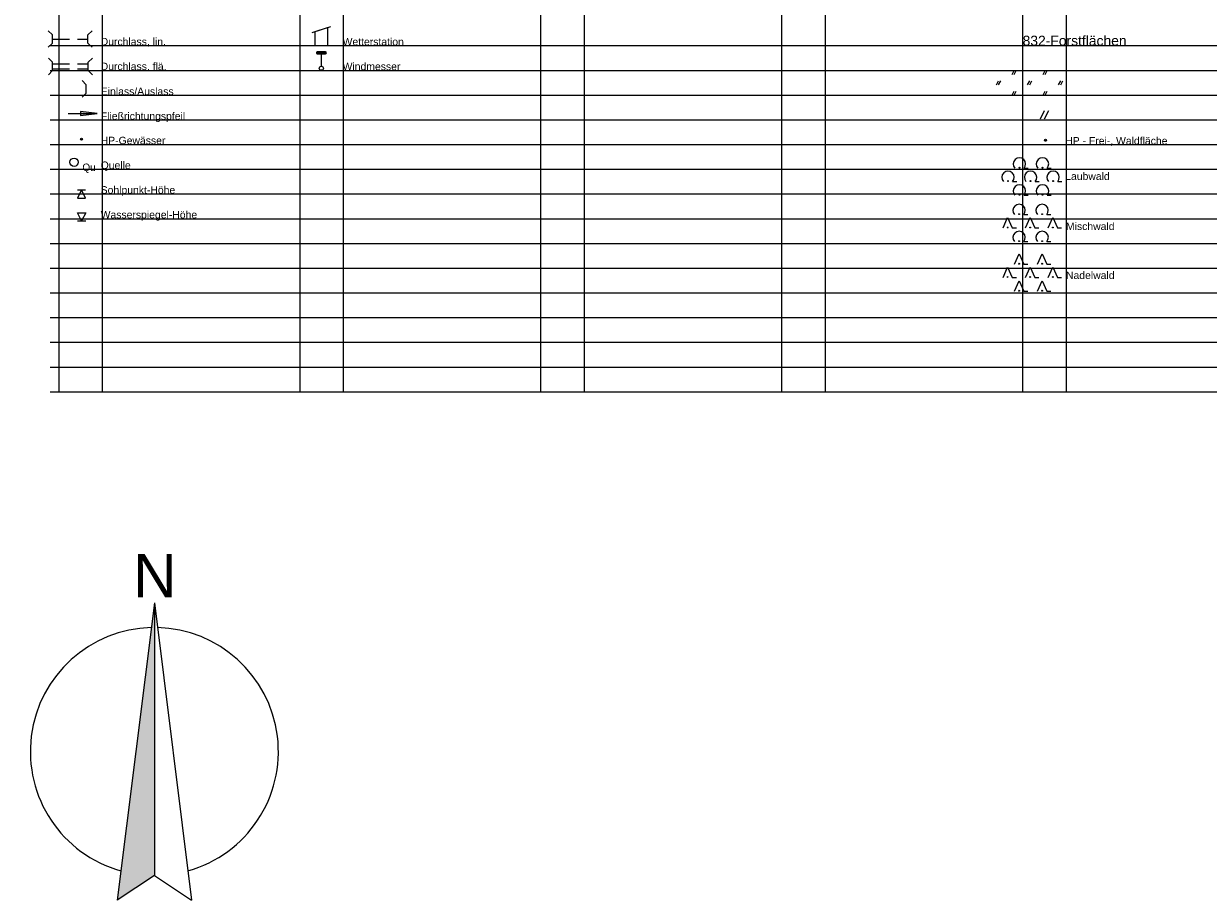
# Model space of a CAD drawing. Header units: metres. Extents: x 4523588 to 4523850, y 5693451 to 5693851.
# Tile 3 of 25: x 4523641 to 4523713, y 5693451 to 5693504. Entities that reach past the tile are written whole.
import ezdxf

# ---------------------------------------------------------------- set-up
doc = ezdxf.new("R2010")
doc.units = ezdxf.units.M
doc.header["$LTSCALE"] = 0.5
doc.linetypes.add('STRICH_20_10', pattern=[3, 2, -1])
for name, color, linetype, lineweight in [('100_HILFE_LEG', 24, 'CONTINUOUS', 18), ('100_LEG_LAGE', 7, 'CONTINUOUS', 18), ('802_DURCHLASS_BL_2', 7, 'STRICH_20_10', 18), ('802_DURCHLASS_OEFFNUNG_2', 7, 'CONTINUOUS', 18), ('802_EINLASS_AUSLASS_1', 7, 'CONTINUOUS', 18), ('802_FLIESSRICHTUNG_PFEIL_1', 7, 'CONTINUOUS', 18), ('802_HP_GEW_1', 7, 'CONTINUOUS', 18), ('802_QUELLE_1', 7, 'CONTINUOUS', 18), ('802_SOHL_PKT_1', 7, 'CONTINUOUS', 18), ('802_WASSERSP_HOEHE_1', 7, 'CONTINUOUS', 18), ('809_WETTERSTATION_1', 7, 'CONTINUOUS', 18), ('809_WIND_MESSER_1', 7, 'CONTINUOUS', 18), ('832_GRUENL_SIGN_GROSS_1', 7, 'CONTINUOUS', 18), ('832_GRUENL_SIGN_KLEIN_1', 7, 'CONTINUOUS', 18), ('832_HP_FREI_WALD_FL_1', 7, 'CONTINUOUS', 18), ('832_LAUBWALD_SIGN_1', 7, 'CONTINUOUS', 18), ('832_MISCHWALD_SIGN_1', 7, 'CONTINUOUS', 18), ('832_NADELWALD_SIGN_1', 7, 'CONTINUOUS', 18)]:
    doc.layers.add(name, color=color, linetype=linetype, lineweight=lineweight)
doc.layers.add('100_NORDPFEIL', color=7, linetype='CONTINUOUS')
doc.styles.add('ARIAL', font='arial.ttf')

# ---------------------------------------------------------------- blocks, each defined once
blk = doc.blocks.new('832_GRUENL_SIGN_GROSS')
at = {"layer": '832_GRUENL_SIGN_GROSS_1', "color": 7}
for p, q in [((-1, 0.5), (-0.875, 0.75)), ((-1, 0.5), (-0.875, 0.75)), ((-0.875, 0.5), (-0.75, 0.75)), ((-0.875, 0.5), (-0.75, 0.75)), ((0.875, 0.5), (1, 0.75)), ((0.875, 0.5), (1, 0.75)), ((1, 0.5), (1.125, 0.75)), ((1, 0.5), (1.125, 0.75)), ((-1.9375, -0.125), (-1.8125, 0.125)), ((-1.9375, -0.125), (-1.8125, 0.125)), ((-1.8125, -0.125), (-1.6875, 0.125)), ((-1.8125, -0.125), (-1.6875, 0.125)), ((-0.0625, -0.125), (0.0625, 0.125)), ((-0.0625, -0.125), (0.0625, 0.125)), ((0.0625, -0.125), (0.1875, 0.125)), ((0.0625, -0.125), (0.1875, 0.125)), ((1.8125, -0.125), (1.9375, 0.125)), ((1.8125, -0.125), (1.9375, 0.125)), ((1.9375, -0.125), (2.0625, 0.125)), ((1.9375, -0.125), (2.0625, 0.125)), ((-1, -0.75), (-0.875, -0.5)), ((-1, -0.75), (-0.875, -0.5)), ((-0.875, -0.75), (-0.75, -0.5)), ((-0.875, -0.75), (-0.75, -0.5)), ((0.875, -0.75), (1, -0.5)), ((0.875, -0.75), (1, -0.5)), ((1, -0.75), (1.125, -0.5)), ((1, -0.75), (1.125, -0.5))]:
    blk.add_line(p, q, dxfattribs=at)
blk = doc.blocks.new('832_LAUBWALD_SIGN')
at = {"layer": '832_LAUBWALD_SIGN_1', "color": 7}
for p, q in [((-0.393, 0.556), (-0.143, 0.556)), ((1.001, 0.556), (1.251, 0.556)), ((-1.085, -0.25), (-0.835, -0.25)), ((0.28, -0.25), (0.53, -0.25)), ((1.645, -0.25), (1.895, -0.25)), ((-0.393, -1.077), (-0.143, -1.077)), ((1.001, -1.077), (1.251, -1.077))]:
    blk.add_line(p, q, dxfattribs=at)
for centre, major_axis, start_param, end_param in [((-0.673, 0.806), (0.265, 0.265), 4.768059, 9.369107), ((0.721, 0.806), (0.265, 0.265), 4.768059, 9.369107), ((-1.364, 0), (0.265, 0.265), 4.768059, 9.369107), ((-0.673, 0.581), (-0.0179, 0.0179), 3.926991, 10.210176), ((0, 0), (0.265, 0.265), 4.768059, 9.369107), ((0.721, 0.581), (-0.0179, 0.0179), 3.926991, 10.210176), ((1.365, 0), (0.265, 0.265), 4.768059, 9.369107), ((-1.364, -0.225), (-0.0179, 0.0179), 3.926991, 10.210176), ((-0.673, -0.827), (0.265, 0.265), 4.768059, 9.369107), ((0, -0.225), (0.0179, 0.0179), 5.497787, 11.780972), ((0.722, -0.827), (0.265, 0.265), 4.768059, 9.369107), ((1.365, -0.225), (-0.0179, 0.0179), 3.926991, 10.210176), ((-0.673, -1.051), (-0.0179, 0.0179), 3.926991, 10.210176), ((0.722, -1.051), (-0.0179, 0.0179), 3.926991, 10.210176)]:
    blk.add_ellipse(centre, major_axis=major_axis, ratio=1, start_param=start_param, end_param=end_param, dxfattribs=at)
blk = doc.blocks.new('832_MISCHWALD_SIGN')
at = {"layer": '832_MISCHWALD_SIGN_1', "color": 7}
for p, q in [((-0.393, 0.781), (-0.143, 0.781)), ((1.001, 0.781), (1.251, 0.781)), ((-1.644, -0.025), (-1.364, 0.6)), ((-1.364, 0.6), (-1.085, -0.025)), ((-0.28, -0.025), (0, 0.6)), ((0, 0.6), (0.28, -0.025)), ((1.085, -0.025), (1.365, 0.6)), ((1.365, 0.6), (1.645, -0.025)), ((-1.085, -0.025), (-0.835, -0.025)), ((0.28, -0.025), (0.53, -0.025)), ((1.645, -0.025), (1.895, -0.025)), ((-0.393, -0.852), (-0.143, -0.852)), ((1.001, -0.852), (1.251, -0.852))]:
    blk.add_line(p, q, dxfattribs=at)
for centre, major_axis, start_param, end_param in [((-0.673, 1.031), (-0.265, 0.265), 3.197263, 7.798311), ((0.721, 1.031), (0.265, 0.265), 4.768059, 9.369107), ((-0.673, 0.806), (-0.0179, 0.0179), 3.926991, 10.210176), ((0.721, 0.806), (-0.0179, 0.0179), 3.926991, 10.210176), ((-1.364, 0), (-0.0179, 0.0179), 3.926991, 10.210176), ((0, 0), (-0.0179, 0.0179), 3.926991, 10.210176), ((1.365, 0), (-0.0179, 0.0179), 3.926991, 10.210176), ((-0.673, -0.602), (-0.265, 0.265), 3.197263, 7.798311), ((0.722, -0.602), (0.265, 0.265), 4.768059, 9.369107), ((-0.673, -0.827), (-0.0179, 0.0179), 3.926991, 10.210176), ((0.722, -0.827), (-0.0179, 0.0179), 3.926991, 10.210176)]:
    blk.add_ellipse(centre, major_axis=major_axis, ratio=1, start_param=start_param, end_param=end_param, dxfattribs=at)
blk = doc.blocks.new('832_GRUENL_SIGN_KLEIN')
at = {"layer": '832_GRUENL_SIGN_KLEIN_1', "color": 7}
for p, q in [((-0.24533, -0.256239), (0.00467, 0.243761)), ((-0.24533, -0.256239), (0.00467, 0.243761)), ((0.00467, -0.256239), (0.25467, 0.243761)), ((0.00467, -0.256239), (0.25467, 0.243761))]:
    blk.add_line(p, q, dxfattribs=at)
blk = doc.blocks.new('832_NADELWALD_SIGN')
at = {"layer": '832_NADELWALD_SIGN_1', "color": 7}
for p, q in [((-0.952, 0.781), (-0.673, 1.406)), ((-0.673, 1.406), (-0.393, 0.781)), ((-0.393, 0.781), (-0.143, 0.781)), ((0.442, 0.781), (0.721, 1.406)), ((0.721, 1.406), (1.001, 0.781)), ((1.001, 0.781), (1.251, 0.781)), ((-1.644, -0.025), (-1.364, 0.6)), ((-1.364, 0.6), (-1.085, -0.025)), ((-0.28, -0.025), (0, 0.6)), ((0, 0.6), (0.28, -0.025)), ((1.085, -0.025), (1.365, 0.6)), ((1.365, 0.6), (1.645, -0.025)), ((-1.085, -0.025), (-0.835, -0.025)), ((-0.952, -0.852), (-0.673, -0.227)), ((-0.673, -0.227), (-0.393, -0.852)), ((0.28, -0.025), (0.53, -0.025)), ((0.442, -0.852), (0.722, -0.227)), ((0.722, -0.227), (1.001, -0.852)), ((1.645, -0.025), (1.895, -0.025)), ((-0.393, -0.852), (-0.143, -0.852)), ((1.001, -0.852), (1.251, -0.852))]:
    blk.add_line(p, q, dxfattribs=at)
for centre in [(-0.673, 0.806), (0.721, 0.806), (-1.364, 0), (0, 0), (1.365, 0), (-0.673, -0.827), (0.722, -0.827)]:
    blk.add_ellipse(centre, major_axis=(0.0179, 0.0179), ratio=1, start_param=5.497787, end_param=11.780972, dxfattribs=at)
blk = doc.blocks.new('802_EINLASS_AUSLASS')
at = {"layer": '802_EINLASS_AUSLASS_1', "color": 7, "linetype": 'Continuous'}
for p, q in [((-0.25, 0.5), (0, 0.25)), ((0, -0.25), (0, 0.25)), ((-0.25, -0.5), (0, -0.25))]:
    blk.add_line(p, q, dxfattribs=at)
blk = doc.blocks.new('802_FLIESSRICHTUNG_PFEIL')
at = {"layer": '802_FLIESSRICHTUNG_PFEIL_1', "ltscale": 0.5}
h = blk.add_hatch(color=7, dxfattribs=at)
h.dxf.hatch_style = 1
h.paths.add_polyline_path([(-1, 0.125), (-1, 0), (0, 0)])
h.paths.add_polyline_path([(0, 0), (-1, 0), (-1, -0.125)])
at = {"layer": '802_FLIESSRICHTUNG_PFEIL_1', "color": 7}
for p, q in [((-1.75, 0), (0, 0)), ((-1, 0.125), (-1, -0.125)), ((0, 0), (-1, 0.125)), ((-1, -0.125), (0, 0))]:
    blk.add_line(p, q, dxfattribs=at)
blk = doc.blocks.new('802_HP_GEW')
at = {"layer": '802_HP_GEW_1', "ltscale": 10}
h = blk.add_hatch(color=30, dxfattribs=at)
h.dxf.hatch_style = 1
edge = h.paths.add_edge_path()
edge.add_arc((0, 0), 0.0625, 0, 360)
at = {"layer": '802_HP_GEW_1', "color": 30}
blk.add_circle((0, 0), 0.0625, dxfattribs=at)
blk = doc.blocks.new('802_SOHL_PKT')
at = {"layer": '802_SOHL_PKT_1', "color": 30}
for p, q in [((-0.25, 0), (0.25, 0)), ((0, 0), (-0.25, -0.5)), ((0.25, -0.5), (0, 0)), ((-0.25, -0.5), (0.25, -0.5))]:
    blk.add_line(p, q, dxfattribs=at)
blk = doc.blocks.new('802_QUELLE')
at = {"layer": '802_QUELLE_1', "color": 7, "linetype": 'Continuous'}
blk.add_ellipse((-0.001, -0.004), major_axis=(0.177, 0.177), ratio=1, start_param=5.497787, end_param=11.780972, dxfattribs=at)
at = {"layer": '802_QUELLE_1', "color": 7, "width": 1}
blk.add_text('Qu', height=0.45, dxfattribs=at).set_placement((0.502, -0.535))
blk = doc.blocks.new('802_WASSERSP_HOEHE')
at = {"layer": '802_WASSERSP_HOEHE_1', "color": 30}
for p, q in [((-0.25, 0.5), (0.25, 0.5)), ((0, 0), (-0.25, 0.5)), ((-0.25, 0), (0.25, 0)), ((0.25, 0.5), (0, 0))]:
    blk.add_line(p, q, dxfattribs=at)
blk = doc.blocks.new('809_WETTERSTATION')
at = {"layer": '809_WETTERSTATION_1', "color": 7}
for p, q in [((-0.562, 0.813), (0.562, 1.188)), ((-0.375, 0.875), (0.375, 1.125)), ((-0.375, 0), (-0.375, 0.875)), ((0.375, 1.125), (0.375, 0)), ((0.375, 0), (-0.375, 0))]:
    blk.add_line(p, q, dxfattribs=at)
blk = doc.blocks.new('832_HP_FREI_WALD_FL')
at = {"layer": '832_HP_FREI_WALD_FL_1', "ltscale": 10}
h = blk.add_hatch(color=30, dxfattribs=at)
h.dxf.hatch_style = 1
edge = h.paths.add_edge_path()
edge.add_arc((0, 0), 0.0625, 0, 360)
at = {"layer": '832_HP_FREI_WALD_FL_1', "color": 30}
blk.add_circle((0, 0), 0.0625, dxfattribs=at)
blk = doc.blocks.new('809_WIND_MESSER')
at = {"layer": '809_WIND_MESSER_1', "ltscale": 0.5}
h = blk.add_hatch(color=7, dxfattribs=at)
h.dxf.hatch_style = 1
edge = h.paths.add_edge_path()
edge.add_ellipse((0.24, 0.937), major_axis=(0.0447, 0.0447), ratio=1, start_angle=233.65489, end_angle=396.34512)
edge.add_line((0.25, 1), (-0.25, 1))
edge.add_ellipse((-0.24, 0.937), major_axis=(0.0448, 0.0448), ratio=1, start_angle=54.43081, end_angle=215.56919)
edge.add_line((-0.25, 0.875), (0.25, 0.875))
at = {"layer": '809_WIND_MESSER_1', "color": 7}
for p, q in [((0.25, 1), (-0.25, 1)), ((-0.25, 0.875), (0.25, 0.875)), ((0, 0.125), (0, 0.875))]:
    blk.add_line(p, q, dxfattribs=at)
at = {"layer": '809_WIND_MESSER_1', "color": 7, "linetype": 'Continuous'}
for centre, major_axis, start_param, end_param in [((-0.24, 0.937), (0.0448, 0.0448), 0.949997, 3.762392), ((0.24, 0.937), (0.0447, 0.0447), 4.078047, 6.917527)]:
    blk.add_ellipse(centre, major_axis=major_axis, ratio=1, start_param=start_param, end_param=end_param, dxfattribs=at)
at = {"layer": '809_WIND_MESSER_1', "color": 7}
blk.add_ellipse((0, 0), major_axis=(0.0884, 0.0884), ratio=1, start_param=5.497787, end_param=11.780972, dxfattribs=at)
at = {"layer": '809_WIND_MESSER_1', "color": 7, "linetype": 'ByBlock'}
for p in [(0, 1), (0, 0.125), (0, 0.125), (0, 0.125), (0, 0.125), (0, -0.125), (0, -0.125)]:
    blk.add_point(p, dxfattribs=at)
blk = doc.blocks.new('NORDPFEIL')
at = {"layer": '100_NORDPFEIL', "ltscale": 0.3}
blk.add_hatch(color=256, dxfattribs=at).paths.add_polyline_path([(0, 0), (-2.25, -18), (0, -16.5)])
at = {"layer": '100_NORDPFEIL'}
for p, q in [((0, 0), (-2.25, -18)), ((0, 0), (0, -16.5)), ((0, 0), (2.25, -18)), ((0, -16.5), (-2.25, -18)), ((0, -16.5), (2.25, -18))]:
    blk.add_line(p, q, dxfattribs=at)
for start, end in [(91.43479, 254.31518), (285.68482, 88.56521)]:
    blk.add_arc((0, -9), 7.5, start, end, dxfattribs=at)
at = {"layer": '100_NORDPFEIL', "style": 'ARIAL'}
blk.add_text('N', height=2.625, rotation=180, dxfattribs=at).set_placement((1.353, 2.944))

msp = doc.modelspace()

# ---------------------------------------------------------------- linework, layer by layer
at = {"layer": '100_HILFE_LEG'}
for p, q in [((4523643.063, 5693559.358), (4523643.063, 5693482.168)), ((4523657.637, 5693559.358), (4523657.637, 5693482.168)), ((4523672.21, 5693559.358), (4523672.21, 5693482.168)), ((4523701.357, 5693559.435), (4523701.357, 5693482.168)), ((4523703.981, 5693559.358), (4523703.981, 5693482.168)), ((4523645.687, 5693558.816), (4523645.687, 5693482.168)), ((4523660.261, 5693558.816), (4523660.261, 5693482.168)), ((4523674.834, 5693558.816), (4523674.834, 5693482.168)), ((4523686.784, 5693558.661), (4523686.784, 5693482.168)), ((4523689.408, 5693558.816), (4523689.408, 5693482.168)), ((4523642.539, 5693503.104), (4523732.888, 5693503.104)), ((4523642.539, 5693501.609), (4523732.888, 5693501.609)), ((4523642.539, 5693500.114), (4523732.888, 5693500.114)), ((4523642.539, 5693498.618), (4523732.888, 5693498.618)), ((4523642.539, 5693497.123), (4523732.888, 5693497.123)), ((4523642.539, 5693495.627), (4523732.888, 5693495.627)), ((4523642.539, 5693494.132), (4523732.888, 5693494.132)), ((4523642.539, 5693492.636), (4523732.888, 5693492.636)), ((4523642.539, 5693491.141), (4523732.888, 5693491.141)), ((4523642.539, 5693489.645), (4523732.888, 5693489.645)), ((4523642.539, 5693489.645), (4523732.888, 5693489.645)), ((4523642.539, 5693488.15), (4523732.877, 5693488.15)), ((4523642.539, 5693486.654), (4523732.867, 5693486.654)), ((4523642.539, 5693485.159), (4523732.877, 5693485.159)), ((4523642.539, 5693483.664), (4523732.888, 5693483.664)), ((4523642.539, 5693482.168), (4523732.888, 5693482.168))]:
    msp.add_line(p, q, dxfattribs=at)
at = {"layer": '802_DURCHLASS_BL_2'}
for p, q in [((4523642.709, 5693503.504), (4523644.834, 5693503.504)), ((4523642.709, 5693502.008), (4523644.834, 5693502.008)), ((4523642.709, 5693501.693), (4523644.834, 5693501.693))]:
    msp.add_line(p, q, dxfattribs=at)
at = {"layer": '802_DURCHLASS_OEFFNUNG_2', "color": 7, "linetype": 'Continuous'}
for p, q in [((4523642.432, 5693504.004), (4523642.682, 5693503.754)), ((4523642.682, 5693503.254), (4523642.682, 5693503.754)), ((4523645.084, 5693504.004), (4523644.834, 5693503.754)), ((4523644.834, 5693503.254), (4523644.834, 5693503.754)), ((4523642.432, 5693503.004), (4523642.682, 5693503.254)), ((4523645.084, 5693503.004), (4523644.834, 5693503.254)), ((4523642.446, 5693502.348), (4523642.696, 5693502.098)), ((4523645.098, 5693502.348), (4523644.848, 5693502.098)), ((4523642.446, 5693501.348), (4523642.696, 5693501.598)), ((4523642.696, 5693501.598), (4523642.696, 5693502.098)), ((4523644.848, 5693501.598), (4523644.848, 5693502.098)), ((4523645.098, 5693501.348), (4523644.848, 5693501.598))]:
    msp.add_line(p, q, dxfattribs=at)

# ---------------------------------------------------------------- block references
at = {"layer": '100_NORDPFEIL'}
msp.add_blockref('NORDPFEIL', (4523648.849, 5693469.404), dxfattribs=at)
at = {"layer": '802_EINLASS_AUSLASS_1'}
msp.add_blockref('802_EINLASS_AUSLASS', (4523644.724, 5693500.486), dxfattribs=at)
at = {"layer": '802_FLIESSRICHTUNG_PFEIL_1'}
msp.add_blockref('802_FLIESSRICHTUNG_PFEIL', (4523645.387, 5693499.002), dxfattribs=at)
at = {"layer": '802_HP_GEW_1', "ltscale": 0.5}
msp.add_blockref('802_HP_GEW', (4523644.447, 5693497.446), dxfattribs=at)
at = {"layer": '802_QUELLE_1'}
msp.add_blockref('802_QUELLE', (4523643.994, 5693496.057), dxfattribs=at)
at = {"layer": '802_SOHL_PKT_1'}
msp.add_blockref('802_SOHL_PKT', (4523644.442, 5693494.373), dxfattribs=at)
at = {"layer": '802_WASSERSP_HOEHE_1'}
msp.add_blockref('802_WASSERSP_HOEHE', (4523644.45, 5693492.5), dxfattribs=at)
at = {"layer": '809_WETTERSTATION_1'}
msp.add_blockref('809_WETTERSTATION', (4523658.951, 5693503.083), dxfattribs=at)
at = {"layer": '809_WIND_MESSER_1'}
msp.add_blockref('809_WIND_MESSER', (4523658.948, 5693501.736), dxfattribs=at)
at = {"layer": '832_GRUENL_SIGN_GROSS_1'}
msp.add_blockref('832_GRUENL_SIGN_GROSS', (4523701.721, 5693500.857), dxfattribs=at)
at = {"layer": '832_GRUENL_SIGN_KLEIN_1', "ltscale": 10}
msp.add_blockref('832_GRUENL_SIGN_KLEIN', (4523702.683, 5693498.932), dxfattribs=at)
at = {"layer": '832_HP_FREI_WALD_FL_1', "ltscale": 0.5}
msp.add_blockref('832_HP_FREI_WALD_FL', (4523702.74, 5693497.379), dxfattribs=at)
at = {"layer": '832_LAUBWALD_SIGN_1'}
msp.add_blockref('832_LAUBWALD_SIGN', (4523701.837, 5693495.138), dxfattribs=at)
at = {"layer": '832_MISCHWALD_SIGN_1'}
msp.add_blockref('832_MISCHWALD_SIGN', (4523701.816, 5693492.102), dxfattribs=at)
at = {"layer": '832_NADELWALD_SIGN_1'}
msp.add_blockref('832_NADELWALD_SIGN', (4523701.815, 5693489.107), dxfattribs=at)

# ---------------------------------------------------------------- texts
at = {"layer": '100_LEG_LAGE', "color": 7, "style": 'ARIAL'}
msp.add_text('832-Forstflächen', height=0.6, dxfattribs=at).set_placement((4523701.357, 5693503.104))
at = {"layer": '802_DURCHLASS_BL_2', "color": 7, "style": 'ARIAL'}
for s, p in [('Durchlass, lin.', (4523645.603, 5693503.124)), ('Durchlass, flä.', (4523645.603, 5693501.628))]:
    msp.add_text(s, height=0.45, dxfattribs=at).set_placement(p)
at = {"layer": '802_EINLASS_AUSLASS_1', "color": 7, "style": 'ARIAL'}
msp.add_text('Einlass/Auslass', height=0.45, dxfattribs=at).set_placement((4523645.612, 5693500.114))
at = {"layer": '802_FLIESSRICHTUNG_PFEIL_1', "color": 7, "style": 'ARIAL'}
msp.add_text('Fließrichtungspfeil', height=0.45, dxfattribs=at).set_placement((4523645.612, 5693498.618))
at = {"layer": '802_HP_GEW_1', "color": 7, "style": 'ARIAL'}
msp.add_text('HP-Gewässer', height=0.45, dxfattribs=at).set_placement((4523645.603, 5693497.142))
at = {"layer": '802_QUELLE_1', "color": 7, "style": 'ARIAL'}
msp.add_text('Quelle', height=0.45, dxfattribs=at).set_placement((4523645.603, 5693495.646))
at = {"layer": '802_SOHL_PKT_1', "color": 7, "style": 'ARIAL'}
msp.add_text('Sohlpunkt-Höhe', height=0.45, dxfattribs=at).set_placement((4523645.603, 5693494.151))
at = {"layer": '802_WASSERSP_HOEHE_1', "color": 7, "style": 'ARIAL'}
msp.add_text('Wasserspiegel-Höhe', height=0.45, dxfattribs=at).set_placement((4523645.603, 5693492.655))
at = {"layer": '809_WETTERSTATION_1', "color": 7, "style": 'ARIAL'}
msp.add_text('Wetterstation', height=0.45, dxfattribs=at).set_placement((4523660.235, 5693503.116))
at = {"layer": '809_WIND_MESSER_1', "color": 7, "style": 'ARIAL'}
msp.add_text('Windmesser', height=0.45, dxfattribs=at).set_placement((4523660.235, 5693501.621))
at = {"layer": '832_HP_FREI_WALD_FL_1', "color": 7, "style": 'ARIAL'}
msp.add_text('HP - Frei-, Waldfläche', height=0.45, dxfattribs=at).set_placement((4523703.934, 5693497.124))
at = {"layer": '832_LAUBWALD_SIGN_1', "color": 7, "style": 'ARIAL'}
msp.add_text('Laubwald', height=0.45, dxfattribs=at).set_placement((4523703.934, 5693494.981))
at = {"layer": '832_MISCHWALD_SIGN_1', "color": 7, "style": 'ARIAL'}
msp.add_text('Mischwald', height=0.45, dxfattribs=at).set_placement((4523703.981, 5693491.951))
at = {"layer": '832_NADELWALD_SIGN_1', "color": 7, "style": 'ARIAL'}
msp.add_text('Nadelwald', height=0.45, dxfattribs=at).set_placement((4523703.981, 5693488.989))

doc.saveas('drawing.dxf')
